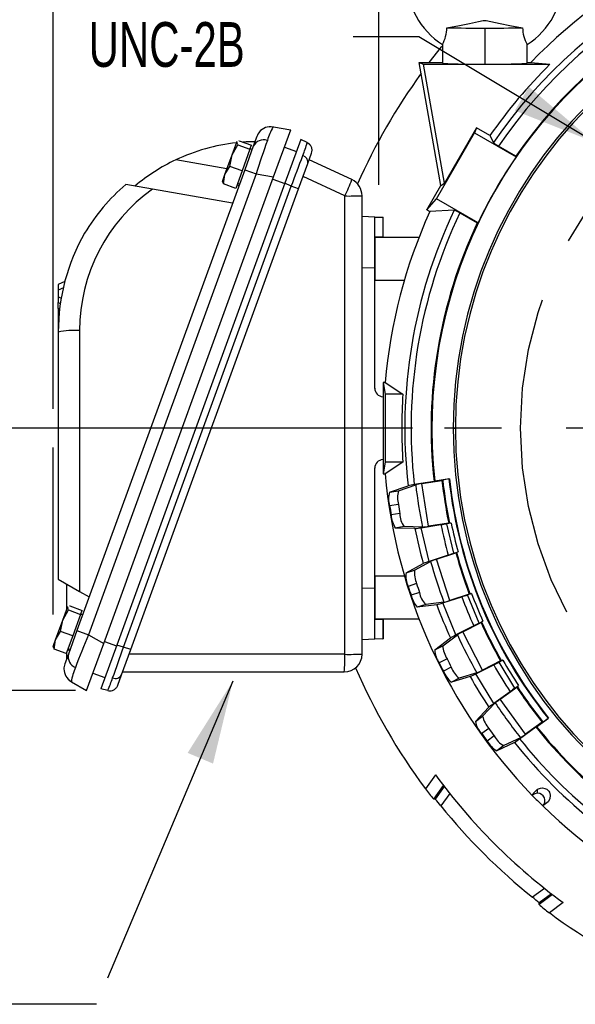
# Model space of a CAD drawing. Header units: inches. Extents: x 0 to 66, y 0 to 51.
# Tile 10 of 22: x 45.7 to 50.9, y 12.7 to 21.9. Entities that reach past the tile are written whole.
import ezdxf

# ---------------------------------------------------------------- set-up
doc = ezdxf.new("R2010")
doc.units = ezdxf.units.IN
doc.header["$LTSCALE"] = 6
doc.header["$MEASUREMENT"] = 0
doc.linetypes.add('CENTERX2', pattern=[0.8, 0.5, -0.1, 0.1, -0.1])
doc.layers.add('CENTER', color=40, linetype='CENTERX2')
doc.layers.add('DIMENSIONS', color=140, linetype='Continuous', lineweight=25)
doc.layers.add('TEXT', color=140, linetype='Continuous', lineweight=25)
doc.styles.add('SLDTEXTSTYLE0', font='TXT', dxfattribs={"width": 0.7})
doc.dimstyles.new('SLDDIMSTYLE0', dxfattribs={"dimtxt": 0.416667, "dimasz": 0.78, "dimexe": 0, "dimexo": 0.0625, "dimgap": 0.104167, "dimtad": 0, "dimtih": 1, "dimtoh": 1, "dimrnd": 1e-09, "dimzin": 12, "dimdsep": 46, "dimtxsty": 'SLDTEXTSTYLE0', "dimsah": 1, "dimcen": 0.09, "dimadec": 0, "dimazin": 3, "dimtfac": 1, "dimtofl": 0, "dimtmove": 0, "dimatfit": 3, "dimfxl": 0, "dimfrac": 2, "dimtolj": 1, "dimtzin": 12, "dimarcsym": 0})
doc.dimstyles.new('SLDDIMSTYLE3', dxfattribs={"dimtxt": 0.416667, "dimasz": 0.78, "dimexe": 0, "dimexo": 0.0625, "dimgap": 0.104167, "dimtad": 0, "dimtih": 1, "dimtoh": 1, "dimrnd": 1e-09, "dimzin": 12, "dimdsep": 46, "dimtxsty": 'SLDTEXTSTYLE0', "dimsah": 1, "dimcen": 0.09, "dimadec": 0, "dimazin": 3, "dimtfac": 1, "dimtmove": 0, "dimatfit": 0, "dimfxl": 0, "dimfrac": 2, "dimtolj": 1, "dimtzin": 12, "dimarcsym": 0})
doc.dimstyles.new('SLDDIMSTYLE4', dxfattribs={"dimtxt": 0.18, "dimasz": 0.78, "dimexe": 0, "dimexo": 0.0625, "dimgap": 0, "dimtad": 0, "dimtih": 1, "dimtoh": 1, "dimdec": 0, "dimrnd": 1e-09, "dimzin": 0, "dimdsep": 46, "dimtxsty": 'Standard', "dimsah": 1, "dimcen": 0.09, "dimadec": 0, "dimazin": 0, "dimtfac": 0.78, "dimtdec": 0, "dimtofl": 0, "dimtmove": 0, "dimatfit": 3, "dimfxl": 0, "dimfrac": 2, "dimtolj": 1, "dimtzin": 0, "dimarcsym": 0})
doc.dimstyles.new('SLDDIMSTYLE6', dxfattribs={"dimtxt": 0.416667, "dimasz": 0.78, "dimexe": 0, "dimexo": 0.0625, "dimgap": 0.104167, "dimtad": 0, "dimtih": 1, "dimtoh": 1, "dimrnd": 1e-09, "dimzin": 12, "dimdsep": 46, "dimtxsty": 'SLDTEXTSTYLE0', "dimsah": 1, "dimcen": 0.09, "dimadec": 0, "dimazin": 3, "dimtfac": 1, "dimtdec": 3, "dimtmove": 0, "dimatfit": 0, "dimfxl": 0, "dimfrac": 2, "dimtolj": 1, "dimtzin": 12, "dimarcsym": 0})
doc.dimstyles.new('SLDDIMSTYLE9', dxfattribs={"dimtxt": 0.416667, "dimasz": 0.78, "dimexe": 0, "dimexo": 0.0625, "dimgap": 0.104167, "dimtad": 0, "dimtih": 1, "dimtoh": 1, "dimrnd": 1e-09, "dimzin": 4, "dimdsep": 46, "dimtxsty": 'SLDTEXTSTYLE0', "dimsah": 1, "dimcen": 0, "dimadec": 0, "dimazin": 1, "dimtfac": 1, "dimtofl": 0, "dimtmove": 0, "dimatfit": 3, "dimfxl": 0, "dimfrac": 2, "dimtolj": 1, "dimtzin": 12, "dimarcsym": 0})

# ---------------------------------------------------------------- blocks, each defined once
blk = doc.blocks.new('_D_9')
at = {"layer": 'DIMENSIONS'}
for p, q in [((46.027, 18.2534), (46.027, 24.8742)), ((49.0568, 20.3364), (49.0568, 24.8742)), ((46.027, 24.1242), (44.527, 24.1242)), ((46.9227, 24.1234), (46.7827, 24.1234)), ((46.7827, 24.1234), (46.7827, 23.4607)), ((48.1611, 24.1234), (48.3011, 24.1234)), ((48.3011, 24.1234), (48.3011, 23.4607)), ((49.0568, 24.1242), (50.5568, 24.1242)), ((46.7827, 23.4607), (46.9227, 23.4607)), ((48.3011, 23.4607), (48.1611, 23.4607)), ((46.027, 16.3389), (46.027, 17.8934))]:
    blk.add_line(p, q, dxfattribs=at)
for points in [[(46.027, 24.1242), (45.247, 24.2442), (45.247, 24.0042)], [(49.0568, 24.1242), (49.8368, 24.0042), (49.8368, 24.2442)]]:
    blk.add_solid(points, dxfattribs=at)
at = {"layer": 'DIMENSIONS', "char_height": 0.41667, "attachment_point": 1, "style": 'SLDTEXTSTYLE0'}
for s, insert in [('3.03', (46.9227, 24.7538)), ('77.0', (46.9227, 23.9979))]:
    blk.add_mtext(s, dxfattribs=dict(at, insert=insert))
blk = doc.blocks.new('_D_12')
at = {"layer": 'DIMENSIONS'}
for p, q in [((44.8423, 18.0734), (44.8423, 19.5734)), ((49.3698, 18.0734), (44.0923, 18.0734)), ((44.223, 16.8516), (44.0831, 16.8516)), ((44.0831, 16.8516), (44.0831, 16.1889)), ((45.4615, 16.8516), (45.6014, 16.8516)), ((45.6014, 16.8516), (45.6014, 16.1889)), ((44.0831, 16.1889), (44.223, 16.1889)), ((45.6014, 16.1889), (45.4615, 16.1889)), ((46.2355, 15.6315), (44.0923, 15.6315)), ((44.8423, 15.6315), (44.8423, 14.1315))]:
    blk.add_line(p, q, dxfattribs=at)
for points in [[(44.8423, 18.0734), (44.9623, 18.8534), (44.7223, 18.8534)], [(44.8423, 15.6315), (44.7223, 14.8515), (44.9623, 14.8515)]]:
    blk.add_solid(points, dxfattribs=at)
at = {"layer": 'DIMENSIONS', "char_height": 0.41667, "attachment_point": 1, "style": 'SLDTEXTSTYLE0'}
for s, insert in [('2.44', (44.223, 17.482)), ('62.0', (44.223, 16.7261))]:
    blk.add_mtext(s, dxfattribs=dict(at, insert=insert))
blk = doc.blocks.new('_D_13')
at = {"layer": 'DIMENSIONS'}
for p, q in [((46.027, 18.2534), (46.027, 26.6206)), ((54.0002, 22.7037), (54.0002, 26.6206)), ((46.027, 25.8706), (48.6565, 25.8706)), ((49.2211, 25.8697), (49.0811, 25.8697)), ((49.0811, 25.8697), (49.0811, 25.2071)), ((50.8061, 25.8697), (50.9461, 25.8697)), ((50.9461, 25.8697), (50.9461, 25.2071)), ((54.0002, 25.8706), (51.3707, 25.8706)), ((49.0811, 25.2071), (49.2211, 25.2071)), ((50.9461, 25.2071), (50.8061, 25.2071)), ((46.027, 16.3389), (46.027, 17.8934))]:
    blk.add_line(p, q, dxfattribs=at)
for points in [[(46.027, 25.8706), (46.807, 25.7506), (46.807, 25.9906)], [(54.0002, 25.8706), (53.2202, 25.9906), (53.2202, 25.7506)]]:
    blk.add_solid(points, dxfattribs=at)
at = {"layer": 'DIMENSIONS', "char_height": 0.41667, "attachment_point": 1, "style": 'SLDTEXTSTYLE0'}
for s, insert in [('7.97', (49.3944, 26.5001)), ('202.5', (49.2211, 25.7442))]:
    blk.add_mtext(s, dxfattribs=dict(at, insert=insert))
blk = doc.blocks.new('_D_16')
at = {"layer": 'DIMENSIONS'}
for p, q in [((57.9671, 20.0872), (59.316, 20.7721)), ((59.316, 20.7721), (59.7374, 20.7721)), ((60.0173, 20.7721), (59.8773, 20.7721)), ((59.8773, 20.7721), (59.8773, 20.1094)), ((61.6024, 20.7721), (61.7424, 20.7721)), ((61.7424, 20.7721), (61.7424, 20.1094)), ((59.8773, 20.1094), (60.0173, 20.1094)), ((61.7424, 20.1094), (61.6024, 20.1094))]:
    blk.add_line(p, q, dxfattribs=at)
blk.add_solid([(57.9671, 20.0872), (58.7169, 20.3333), (58.6082, 20.5473)], dxfattribs=at)
at = {"layer": 'DIMENSIONS', "char_height": 0.41667, "attachment_point": 1, "style": 'SLDTEXTSTYLE0'}
for s, insert in [('%%c', (59.8759, 21.4025)), ('8.90', (60.5054, 21.4025)), ('226.0', (60.0173, 20.6466))]:
    blk.add_mtext(s, dxfattribs=dict(at, insert=insert))
blk = doc.blocks.new('SW_NOTE_0_10')
at = {"layer": 'TEXT', "color": 0, "linetype": 'CENTERX2', "lineweight": 18, "char_height": 0.41667, "attachment_point": 1, "style": 'SLDTEXTSTYLE0'}
for s, insert in [('4X', (-2.4598, 1.4418)), ('1/2-13', (-2.4598, 0.7889)), ('UNC-2B', (-2.4598, 0.136))]:
    blk.add_mtext(s, dxfattribs=dict(at, insert=insert))
blk = doc.blocks.new('SW_CENTERMARKSYMBOL_4')
at = {"layer": 'CENTER', "color": 0}
for p, q in [((0, 0.2), (0, 4.3303)), ((0, 0), (0, 0.1)), ((-0.2, 0), (-4.3303, 0)), ((0, 0), (-0.1, 0)), ((0, 0), (0, -0.1)), ((0, 0), (0.1, 0)), ((0.2, 0), (4.3303, 0)), ((0, -0.2), (0, -4.3303))]:
    blk.add_line(p, q, dxfattribs=at)

msp = doc.modelspace()

# ---------------------------------------------------------------- linework, layer by layer
for p, q in [((50.0435, 21.7958), (50.0435, 21.4612)), ((49.6498, 21.6427), (49.6498, 21.4681)), ((50.4372, 21.4681), (50.4372, 21.6427)), ((49.4347, 21.4764), (49.6498, 21.4764)), ((49.4347, 21.4764), (49.4726, 21.4592)), ((49.6363, 20.3326), (49.4347, 21.4764)), ((49.4726, 21.4592), (50.6498, 21.4592)), ((49.6677, 20.3526), (49.4726, 21.4592)), ((50.4372, 21.4764), (50.4724, 21.4764)), ((50.4724, 21.4764), (50.6498, 21.4592)), ((48.0766, 20.8767), (48.0731, 20.8728)), ((48.0766, 20.8767), (48.2384, 20.8482)), ((48.0792, 20.411), (48.2384, 20.8482)), ((49.5951, 20.2074), (49.9495, 20.8212)), ((49.9654, 20.8682), (49.6677, 20.3526)), ((49.9654, 20.8682), (49.9495, 20.8212)), ((49.9495, 20.8212), (50.3353, 20.5984)), ((50.0914, 20.7955), (49.9654, 20.8682)), ((47.6928, 20.6157), (47.7361, 20.7346)), ((47.6928, 20.6157), (47.7459, 20.71)), ((47.7361, 20.7346), (47.7432, 20.7384)), ((47.7361, 20.7346), (47.7371, 20.7374)), ((47.7459, 20.71), (47.7361, 20.7346)), ((47.7412, 20.7408), (47.7371, 20.7374)), ((47.7459, 20.71), (47.8589, 20.6689)), ((47.7553, 20.7449), (47.7594, 20.7471)), ((47.7594, 20.7471), (47.8724, 20.706)), ((47.8589, 20.6689), (47.8724, 20.706)), ((47.9232, 20.7882), (47.8904, 20.698)), ((48.3312, 20.758), (48.1837, 20.3526)), ((48.3912, 20.7301), (48.3312, 20.758)), ((50.0914, 20.7955), (50.1237, 20.7317)), ((47.6265, 20.4335), (47.6928, 20.6157)), ((47.6728, 20.5093), (47.6928, 20.6157)), ((47.8589, 20.6689), (47.7858, 20.4682)), ((47.8904, 20.698), (47.8105, 20.4785)), ((47.8784, 20.665), (47.8599, 20.6717)), ((48.1799, 20.6877), (48.2909, 20.6473)), ((48.3966, 20.5348), (48.4319, 20.6318)), ((50.3337, 20.6053), (50.172, 20.6987)), ((47.6452, 20.4848), (47.1686, 20.5688)), ((48.3112, 20.3001), (48.3966, 20.5348)), ((48.8063, 20.3856), (48.4096, 20.5706)), ((50.3353, 20.5984), (50.3337, 20.6053)), ((47.8105, 20.4785), (46.2497, 16.1901)), ((47.9175, 20.4395), (46.3567, 16.1511)), ((47.6066, 20.3786), (47.6265, 20.4335)), ((47.6133, 20.3457), (47.6265, 20.4335)), ((47.6265, 20.4335), (47.6728, 20.5093)), ((47.7858, 20.4682), (47.6728, 20.5093)), ((47.7858, 20.4682), (47.7262, 20.3045)), ((47.8105, 20.4785), (47.9175, 20.4395)), ((47.9175, 20.4395), (48.0792, 20.411)), ((46.4989, 16.069), (48.0792, 20.411)), ((48.1837, 20.3526), (46.6191, 16.054)), ((46.9523, 20.2968), (46.7049, 20.3404)), ((47.6025, 20.3674), (47.6066, 20.3786)), ((47.6025, 20.3674), (47.6034, 20.3622)), ((47.6065, 20.3628), (47.6133, 20.3457)), ((47.6066, 20.3786), (47.6133, 20.3457)), ((47.7262, 20.3045), (47.6133, 20.3457)), ((47.7387, 20.3388), (47.7572, 20.332)), ((47.7609, 20.3421), (47.7424, 20.3488)), ((48.0722, 20.3917), (48.1832, 20.3513)), ((48.2436, 20.3247), (48.1837, 20.3526)), ((48.7418, 20.2338), (48.353, 20.4151)), ((49.6363, 20.3326), (49.6677, 20.3526)), ((46.683, 16.0369), (48.2436, 20.3247)), ((46.7506, 16.0123), (48.3112, 20.3001)), ((47.6966, 20.1656), (46.9523, 20.2968)), ((48.3112, 20.3001), (48.2436, 20.3247)), ((49.5044, 20.1041), (49.6363, 20.3326)), ((48.7418, 15.969), (48.7418, 20.2338)), ((48.9017, 15.971), (48.9017, 20.2358)), ((49.5044, 20.1041), (49.5951, 20.2074)), ((49.9809, 19.9847), (49.5951, 20.2074)), ((49.5044, 20.1041), (49.5319, 20.0883)), ((49.7597, 20.1013), (49.5319, 20.0883)), ((49.8125, 20.076), (49.9742, 19.9826)), ((49.0198, 20.0377), (48.9017, 20.0419)), ((49.0198, 19.5616), (49.0198, 20.0377)), ((49.0198, 20.0377), (49.0958, 20.0351)), ((49.0958, 20.0351), (49.0958, 19.8538)), ((49.0986, 20.035), (49.0958, 20.0351)), ((49.0986, 19.8538), (49.0986, 20.035)), ((49.9742, 19.9826), (49.9809, 19.9847)), ((49.0958, 19.8538), (49.0198, 19.8511)), ((49.0199, 19.8477), (49.0198, 19.8477)), ((49.431, 19.8477), (49.0199, 19.8477)), ((49.0199, 19.8477), (49.0199, 19.4513)), ((49.0986, 19.8538), (49.0958, 19.8538)), ((49.0198, 19.5616), (48.9017, 19.5658)), ((49.0198, 18.4447), (49.0198, 19.5616)), ((46.1374, 19.4386), (46.0761, 19.41)), ((49.0198, 19.4513), (49.0199, 19.4513)), ((49.0199, 18.4413), (49.0199, 19.4513)), ((49.0199, 19.4513), (49.2963, 19.4513)), ((46.0761, 19.41), (46.0761, 19.3565)), ((46.1257, 19.3796), (46.0761, 19.3565)), ((46.0761, 19.3565), (46.0761, 19.2946)), ((46.0761, 19.2946), (46.0761, 19.2411)), ((46.1061, 19.2806), (46.0761, 19.2946)), ((46.0964, 19.2316), (46.0761, 19.2411)), ((46.0761, 19.1876), (46.0761, 19.2411)), ((46.0761, 19.1876), (46.0761, 18.9988)), ((46.0901, 19.1811), (46.0761, 19.1876)), ((46.0761, 18.9988), (46.0761, 18.9675)), ((46.0761, 18.9675), (46.0761, 16.6689)), ((46.2738, 18.9815), (46.2738, 16.5548)), ((49.0969, 18.498), (49.1183, 18.3907)), ((49.0969, 18.498), (49.0969, 17.6487)), ((49.117, 18.498), (49.0969, 18.498)), ((49.117, 18.498), (49.2816, 18.3907)), ((49.0958, 18.366), (49.0969, 18.3659)), ((49.1183, 18.3907), (49.1183, 17.756)), ((49.2816, 18.3907), (49.1183, 18.3907)), ((49.7502, 18.0734), (49.7698, 18.0734)), ((49.0969, 17.7808), (49.0958, 17.7807)), ((49.0198, 16.5851), (49.0198, 17.702)), ((49.0199, 16.6954), (49.0199, 17.7054)), ((49.1183, 17.756), (49.0969, 17.6487)), ((49.2816, 17.756), (49.117, 17.6487)), ((49.2816, 17.756), (49.1183, 17.756)), ((49.0969, 17.6487), (49.117, 17.6487)), ((49.7148, 17.6023), (49.5787, 17.5808)), ((49.6451, 17.5871), (49.6521, 17.5904)), ((49.7101, 17.6011), (49.7142, 17.6017)), ((49.7148, 17.6023), (49.7142, 17.6017)), ((49.1587, 17.4773), (49.3303, 17.538)), ((49.2398, 17.4902), (49.4007, 17.5471)), ((49.5721, 17.5776), (49.388, 17.5485)), ((49.4584, 17.5575), (49.6451, 17.5871)), ((49.5213, 17.1604), (49.4584, 17.5575)), ((49.5787, 17.5808), (49.5721, 17.5776)), ((49.1587, 17.4773), (49.2398, 17.4902)), ((49.2397, 17.3626), (49.1587, 17.3498)), ((49.2531, 17.2782), (49.1721, 17.2654)), ((49.2926, 17.157), (49.2115, 17.1441)), ((49.3935, 17.1395), (49.2115, 17.1441)), ((49.4632, 17.1526), (49.2926, 17.157)), ((49.4515, 17.1473), (49.6356, 17.1765)), ((49.5269, 16.8334), (49.4515, 17.1473)), ((49.708, 17.19), (49.5213, 17.1604)), ((49.7305, 17.1904), (49.6909, 17.1842)), ((49.7569, 16.9093), (49.6909, 17.1842)), ((49.7157, 17.189), (49.708, 17.19)), ((49.7042, 16.891), (49.5269, 16.8334)), ((49.595, 16.8534), (49.7748, 16.9118)), ((49.7569, 16.9093), (49.795, 16.9216)), ((49.7748, 16.9118), (49.7812, 16.9162)), ((49.3116, 16.7273), (49.4716, 16.8141)), ((49.3896, 16.7527), (49.5397, 16.834)), ((49.7192, 16.471), (49.595, 16.8534)), ((49.0199, 16.6954), (49.0198, 16.6954)), ((49.0199, 16.6954), (49.0199, 16.299)), ((49.2963, 16.6954), (49.0199, 16.6954)), ((49.3116, 16.7273), (49.3896, 16.7527)), ((46.0761, 16.6689), (46.2738, 16.5548)), ((46.1548, 16.39), (46.1548, 16.6233)), ((49.0198, 16.5851), (48.9017, 16.5809)), ((49.0198, 16.109), (49.0198, 16.5851)), ((49.4095, 16.6267), (49.3315, 16.6013)), ((46.2738, 16.5548), (46.3635, 16.503)), ((49.4359, 16.5454), (49.3579, 16.5201)), ((49.6524, 16.4471), (49.8297, 16.5047)), ((49.899, 16.5294), (49.7192, 16.471)), ((49.9212, 16.5334), (49.8831, 16.521)), ((49.9913, 16.2598), (49.8831, 16.521)), ((49.9068, 16.5297), (49.899, 16.5294)), ((46.1174, 16.2872), (46.1607, 16.4061)), ((46.1607, 16.4061), (46.1677, 16.4099)), ((46.1607, 16.4061), (46.1617, 16.4089)), ((46.1704, 16.3815), (46.1607, 16.4061)), ((46.1657, 16.4123), (46.1617, 16.4089)), ((46.1799, 16.4164), (46.1839, 16.4186)), ((46.1839, 16.4186), (46.2969, 16.3775)), ((49.4939, 16.4318), (49.4158, 16.4065)), ((49.5963, 16.4303), (49.4158, 16.4065)), ((49.6631, 16.4542), (49.4939, 16.4318)), ((49.7759, 16.1489), (49.6524, 16.4471)), ((46.1174, 16.2872), (46.1704, 16.3815)), ((46.1704, 16.3815), (46.2834, 16.3404)), ((46.2834, 16.3404), (46.2104, 16.1397)), ((46.2834, 16.3404), (46.2969, 16.3775)), ((46.3029, 16.3365), (46.2844, 16.3432)), ((46.0511, 16.105), (46.1174, 16.2872)), ((46.0974, 16.1808), (46.1174, 16.2872)), ((49.0198, 16.299), (49.0199, 16.299)), ((49.0198, 16.2956), (49.0958, 16.293)), ((49.0199, 16.299), (49.431, 16.299)), ((49.0958, 16.293), (49.0958, 16.1116)), ((49.0958, 16.293), (49.0986, 16.2929)), ((49.0986, 16.2929), (49.0986, 16.1117)), ((49.942, 16.2336), (49.7759, 16.1489)), ((49.8401, 16.1793), (50.0085, 16.2651)), ((49.9913, 16.2598), (50.027, 16.278)), ((50.0085, 16.2651), (50.0141, 16.2704)), ((46.0511, 16.105), (46.0974, 16.1808)), ((46.2104, 16.1397), (46.0974, 16.1808)), ((46.2104, 16.1397), (46.1508, 15.976)), ((46.2497, 16.1901), (46.1697, 15.9705)), ((46.2497, 16.1901), (46.3567, 16.1511)), ((46.3567, 16.1511), (46.4989, 16.069)), ((49.653, 16.0477), (49.7885, 16.1515)), ((50.0226, 15.8211), (49.8401, 16.1793)), ((46.027, 16.0389), (46.0311, 16.0501)), ((46.027, 16.0389), (46.028, 16.0337)), ((46.031, 16.0342), (46.0378, 16.0172)), ((46.0311, 16.0501), (46.0511, 16.105)), ((46.0311, 16.0501), (46.0378, 16.0172)), ((46.0378, 16.0172), (46.0511, 16.105)), ((46.3397, 15.6318), (46.4989, 16.069)), ((46.6191, 16.054), (46.4715, 15.6486)), ((46.5059, 16.0883), (46.6169, 16.0479)), ((46.683, 16.0369), (46.6191, 16.054)), ((46.7506, 16.0123), (46.683, 16.0369)), ((49.0198, 16.109), (48.9017, 16.1048)), ((49.0958, 16.1116), (49.0198, 16.109)), ((49.0958, 16.1116), (49.0986, 16.1117)), ((49.5799, 16.0104), (49.7243, 16.1211)), ((49.5799, 16.0104), (49.653, 16.0477)), ((46.1508, 15.976), (46.0378, 16.0172)), ((46.1697, 15.9705), (46.1369, 15.8804)), ((46.1548, 15.9296), (46.1548, 15.9871)), ((46.1633, 16.0103), (46.1818, 16.0035)), ((46.1854, 16.0136), (46.1669, 16.0203)), ((46.6651, 15.7776), (46.7506, 16.0123)), ((48.7418, 15.969), (46.7348, 15.969)), ((49.6923, 15.9264), (49.6193, 15.8891)), ((49.7311, 15.8502), (49.6581, 15.813)), ((49.9603, 15.787), (50.1264, 15.8717)), ((50.191, 15.9069), (50.0226, 15.8211)), ((50.2123, 15.9143), (50.1766, 15.8961)), ((50.3243, 15.655), (50.1766, 15.8961)), ((50.1986, 15.9083), (50.191, 15.9069)), ((46.3982, 15.7924), (46.5092, 15.752)), ((46.6298, 15.6806), (46.6651, 15.7776)), ((46.6753, 15.8056), (48.7364, 15.8056)), ((49.9075, 15.7616), (49.733, 15.7098)), ((49.9698, 15.7957), (49.8062, 15.7471)), ((50.129, 15.5118), (49.9603, 15.787)), ((46.1975, 15.7139), (46.3397, 15.6318)), ((49.8062, 15.7471), (49.733, 15.7098)), ((50.3243, 15.655), (50.3567, 15.6786)), ((50.3405, 15.6629), (50.3452, 15.6691)), ((46.5355, 15.6315), (46.4715, 15.6486)), ((46.5355, 15.6315), (46.5375, 15.6353)), ((50.2798, 15.6214), (50.129, 15.5118)), ((50.1876, 15.5518), (50.3405, 15.6629)), ((50.0234, 15.3926), (50.141, 15.5163)), ((50.4239, 15.2266), (50.1876, 15.5518)), ((49.957, 15.3443), (50.0824, 15.4763)), ((49.957, 15.3443), (50.0234, 15.3926)), ((50.5768, 15.3377), (50.4239, 15.2266)), ((50.5254, 15.2952), (50.6369, 15.3762)), ((50.5841, 15.3403), (50.5768, 15.3377)), ((50.636, 15.3762), (50.6327, 15.3738)), ((50.636, 15.3762), (50.6369, 15.3762)), ((50.0812, 15.2789), (50.0149, 15.2307)), ((50.1315, 15.2098), (50.0651, 15.1616)), ((50.3677, 15.1832), (50.5185, 15.2928)), ((50.5185, 15.2928), (50.5254, 15.2952)), ((50.3195, 15.1499), (50.1553, 15.0714)), ((50.2217, 15.1197), (50.1553, 15.0714)), ((50.3757, 15.1932), (50.2217, 15.1197)), ((49.5857, 14.8466), (49.4919, 14.7176)), ((49.5685, 14.622), (49.6597, 14.7476)), ((49.667, 14.7381), (49.5828, 14.6223)), ((49.7175, 14.6736), (49.6348, 14.5599)), ((50.5342, 14.6763), (50.5342, 14.7133)), ((49.5828, 14.6223), (49.5685, 14.622)), ((50.6004, 13.7907), (50.4867, 13.708)), ((50.6744, 13.7329), (50.5488, 13.6417)), ((50.5488, 13.6417), (50.5491, 13.656)), ((50.6649, 13.7402), (50.5491, 13.656)), ((50.7734, 13.6589), (50.6444, 13.5651))]:
    msp.add_line(p, q)
at = {"color": 179, "linetype": 'Continuous', "lineweight": 18}
for p in [(49.0568, 20.0364), (49.0198, 20.0377)]:
    msp.add_line(p, (48.9017, 20.0419), dxfattribs=at)
at = {"flags": 128}
for points in [[(49.6912, 21.7996), (49.8099, 21.8212), (49.9001, 21.8397), (49.9856, 21.858), (50.0289, 21.8658), (50.0431, 21.8666), (50.0575, 21.8658), (50.1009, 21.8581), (50.1867, 21.8397), (50.2773, 21.8211), (50.3958, 21.7996)], [(49.5275, 21.4764), (49.6419, 21.6218), (49.6498, 21.6313)], [(48.0419, 20.8784), (48.0527, 20.8788), (48.0766, 20.8767)], [(48.4319, 20.6318), (48.4356, 20.6459), (48.4366, 20.66)], [(49.7305, 17.1904), (49.72, 17.1892), (49.7157, 17.189)], [(49.7812, 16.9162), (49.7858, 16.9182), (49.795, 16.9216)], [(49.9212, 16.5334), (49.911, 16.5305), (49.9068, 16.5297)], [(50.0141, 16.2704), (50.0184, 16.2732), (50.027, 16.278)], [(50.2123, 15.9143), (50.2027, 15.9098), (50.1986, 15.9083)], [(46.1699, 15.7349), (46.1778, 15.7277), (46.1975, 15.7139)], [(50.3452, 15.6691), (50.349, 15.6725), (50.3567, 15.6786)], [(46.5558, 15.6288), (46.5678, 15.6297), (46.5681, 15.6298)], [(50.4858, 14.6565), (50.4938, 14.6739), (50.5342, 14.7133)], [(50.5342, 14.7133), (50.5626, 14.7235), (50.5799, 14.7254), (50.6028, 14.7215), (50.6197, 14.7136), (50.6251, 14.7098), (50.6276, 14.7077), (50.6305, 14.705), (50.6331, 14.7024), (50.6355, 14.6996), (50.6386, 14.6955), (50.6443, 14.6861), (50.6516, 14.6592), (50.6477, 14.6234), (50.6337, 14.5973), (50.5833, 14.559)]]:
    msp.add_lwpolyline(points, dxfattribs=at)
for centre, radius, start, end in [((54.0002, 18.0734), 4.9016, 94.96981, 136.03108), ((54.0002, 18.0734), 4.7004, 90, 145.55923), ((54.0002, 18.0734), 4.6419, 90, 145.55823), ((54.0002, 18.0734), 4.4488, 353.64299, 186.35701), ((54.0002, 18.0734), 4.4557, 34.62779, 145.37221), ((54.0002, 18.0734), 4.25, 0, 180), ((54.0002, 18.0734), 4.2303, 0, 180), ((50.0433, 22.2554), 0.7282, 180.00146, 237.28544), ((50.0436, 22.2554), 0.7282, 302.71456, 359.99854), ((49.3347, 21.8097), 0.3566, 332.06866, 358.37595), ((50.0005, 34.1285), 12.3327, 268.56291, 270.19981), ((50.0865, 34.1285), 12.3327, 269.80019, 271.43709), ((50.7183, 21.8008), 0.3225, 180.20612, 209.34928), ((49.9451, 27.106), 5.6456, 267.00167, 270.99863), ((50.1419, 27.106), 5.6456, 269.00137, 272.99833), ((54.0002, 18.0734), 4.7632, 134.69806, 145.14578), ((54.0002, 18.0734), 5.6201, 144.01657, 156.15155), ((48.0527, 20.741), 0.1378, 139.53788, 160), ((48.0489, 20.7452), 0.1322, 79.14564, 140.96158), ((48.5076, 20.6144), 0.5056, 149.26227, 164.31463), ((47.9265, 18.9675), 1.7717, 96.23835, 115.32658), ((47.9265, 18.9675), 1.7717, 90.68423, 94.26431), ((47.9882, 20.6447), 0.1113, 72.89299, 151.40268), ((54.708, 18.3592), 7.102, 160.31842, 162.9673), ((47.2377, 21.0544), 1.1982, 338.24713, 344.2961), ((48.3624, 20.6593), 0.0742, 0.02962, 67.30717), ((48.3579, 20.6587), 0.0787, 40.39785, 65), ((50.2975, 20.9341), 0.2668, 229.34559, 241.93099), ((47.9265, 18.9675), 1.7717, 115.32658, 129.95027), ((29.1177, 27.6487), 20.4803, 339.04625, 339.89961), ((48.3306, 20.5464), 0.067, 350.01526, 72.66601), ((54.0002, 18.0734), 4.4505, 145.43355, 154.56645), ((47.8761, 18.9586), 1.8114, 130.28336, 149.15072), ((47.682, 20.7733), 1.1892, 333.02035, 340.97415), ((48.7364, 20.2358), 0.1654, 0, 65), ((47.8879, 18.9815), 1.6142, 125.42716, 180), ((48.7809, 23.5446), 3.3111, 269.32306, 272.09105), ((54.0002, 18.0734), 4.9016, 155.72769, 175.03019), ((54.0002, 18.0734), 4.7004, 154.44077, 186.53996), ((53.9998, 18.0734), 4.6416, 154.44063, 186.49364), ((49.6714, 19.8496), 0.2668, 58.06901, 70.65441), ((54.0002, 18.0734), 4.4557, 154.62779, 186.38764), ((47.9265, 18.9675), 1.8504, 150.18677, 180), ((46.2298, 18.201), 0.7817, 86.77739, 101.3418), ((49.0986, 18.4447), 0.0787, 180, 268), ((54.0002, 18.0734), 4.7292, 176.15253, 183.84747), ((54.0002, 18.0734), 4.25, 180, 0), ((54.0002, 18.0734), 4.2303, 180, 0), ((49.0986, 17.702), 0.0787, 92, 180), ((54.0002, 18.0734), 4.9016, 184.96981, 224.19463), ((49.8262, 16.8027), 0.8067, 98.27668, 102.4663), ((54.0002, 18.0734), 4.3748, 186.33752, 191.66248), ((53.9999, 18.0732), 4.3157, 186.28126, 218.71874), ((54.0002, 18.0734), 4.3118, 186.27982, 218.72018), ((54.0002, 18.0734), 4.3111, 186.27252, 218.72748), ((49.5198, 16.6594), 0.8988, 98.43309, 102.1699), ((49.5902, 16.6684), 0.8988, 98.4331, 102.16985), ((54.0002, 18.0734), 4.6294, 186.52777, 191.47223), ((54.0002, 18.0734), 4.3821, 186.37073, 191.62927), ((49.3579, 17.4135), 0.2092, 162.24157, 197.73553), ((49.5083, 17.4262), 0.276, 166.61229, 193.32333), ((54.0002, 18.0734), 4.8952, 188.4999, 189.5001), ((54.0002, 18.0734), 4.8132, 188.49138, 189.50862), ((49.4474, 17.2879), 0.2763, 184.66857, 211.35433), ((49.4621, 17.2792), 0.209, 180.27271, 215.79167), ((49.3022, 18.0336), 0.8988, 275.8301, 279.56691), ((54.0002, 18.0734), 4.7004, 191.46004, 195.53996), ((49.4109, 17.7581), 0.6078, 274.93504, 280.46201), ((49.511, 18.2719), 1.1025, 276.49135, 279.39114), ((54.0002, 18.0734), 4.4557, 191.61236, 195.38764), ((54.0002, 18.0734), 4.36, 191.68332, 195.31668), ((50.0577, 15.9532), 1.0023, 107.46383, 110.65369), ((54.0002, 18.0734), 4.3821, 195.37073, 200.62927), ((54.0002, 18.0734), 4.3748, 195.33752, 200.66248), ((49.7962, 15.9759), 0.8988, 107.43309, 111.1699), ((49.8643, 15.9959), 0.8988, 107.4331, 111.16985), ((54.0002, 18.0734), 4.6294, 195.52777, 200.47223), ((49.5183, 16.6954), 0.2092, 171.24157, 206.73553), ((49.6649, 16.7315), 0.276, 175.61229, 202.32333), ((54.0002, 18.0734), 4.8952, 197.4999, 198.5001), ((54.0002, 18.0734), 4.8132, 197.49138, 198.50862), ((49.6264, 16.5854), 0.2763, 193.66857, 220.35433), ((49.6422, 16.5791), 0.209, 189.27271, 224.79167), ((49.5352, 17.5672), 1.1025, 285.49135, 288.39114), ((54.0002, 18.0734), 4.4557, 200.61236, 204.38764), ((54.0002, 18.0734), 4.36, 200.68332, 204.31668), ((49.3662, 17.2992), 0.8988, 284.8301, 288.56691), ((54.0002, 18.0734), 4.7004, 200.46004, 204.53996), ((49.5167, 17.0441), 0.6078, 283.93504, 289.46201), ((50.4379, 15.3625), 1.0023, 116.46383, 119.65369), ((54.0002, 18.0734), 4.3821, 204.37073, 209.62927), ((54.0002, 18.0734), 4.3748, 204.33752, 209.66248), ((52.8956, 13.3799), 7.102, 157.0327, 159.68158), ((50.176, 15.3441), 0.8988, 116.43309, 120.1699), ((50.2402, 15.3745), 0.8988, 116.4331, 120.16985), ((54.0002, 18.0734), 4.6294, 204.52777, 209.47223), ((27.3239, 22.7203), 20.4803, 340.10039, 340.95375), ((49.9281, 16.0699), 0.276, 184.61229, 211.32333), ((46.2789, 15.9485), 0.1113, 168.59732, 247.10701), ((48.7364, 15.971), 0.1654, 270, 0), ((47.4975, 15.9285), 1.245, 354.33476, 1.86322), ((48.7809, 19.2798), 3.3111, 269.32306, 272.09105), ((49.789, 16.0113), 0.2092, 180.24157, 215.73553), ((46.2664, 15.8333), 0.1378, 160, 180.46212), ((54.0002, 18.0734), 4.8952, 206.4999, 207.5001), ((54.0002, 18.0734), 4.8132, 206.49138, 207.50862), ((49.9296, 15.9158), 0.209, 198.27271, 233.79167), ((49.6694, 16.875), 1.1025, 294.49135, 297.39114), ((54.0002, 18.0734), 4.4557, 209.61236, 213.38764), ((54.0002, 18.0734), 4.36, 209.68332, 213.31668), ((46.2608, 15.8326), 0.1322, 179.03842, 240.85436), ((46.63, 15.6608), 0.4357, 154.85425, 173.0009), ((46.6071, 15.8111), 0.067, 247.33399, 329.98474), ((54.0002, 18.0734), 5.6201, 203.37847, 216.6631), ((49.913, 15.9195), 0.2763, 202.66857, 229.35433), ((49.5444, 16.5838), 0.8988, 293.8301, 297.56691), ((54.0002, 18.0734), 4.7004, 209.46004, 213.53996), ((49.7329, 16.3554), 0.6078, 292.93504, 298.46201), ((45.2491, 16.1963), 1.4052, 336.47071, 341.45368), ((46.5558, 15.7076), 0.0787, 317.40216, 340), ((54.0002, 18.0734), 4.3748, 213.33752, 218.66248), ((46.5558, 15.7076), 0.0787, 255, 270), ((46.5589, 15.7042), 0.0742, 252.69283, 319.97038), ((50.9058, 14.8386), 1.0023, 125.46383, 128.65369), ((54.0002, 18.0734), 4.3821, 213.37073, 218.62927), ((50.6501, 14.7795), 0.8988, 125.43309, 129.1699), ((50.7087, 14.8195), 0.8988, 125.4331, 129.16985), ((54.0002, 18.0734), 4.6294, 213.52777, 218.47223), ((50.2917, 15.4575), 0.276, 193.61229, 220.32333), ((50.1635, 15.3779), 0.2092, 189.24157, 224.73553), ((50.2908, 15.8169), 0.5597, 301.60833, 307.6487), ((54.0002, 18.0734), 4.8952, 215.4999, 216.5001), ((54.0002, 18.0734), 4.8132, 215.49138, 216.50862), ((50.3173, 15.3056), 0.209, 207.27271, 242.79167), ((50.0542, 15.709), 0.6078, 301.93504, 307.46201), ((54.0002, 18.0734), 4.4557, 218.61236, 231.38764), ((54.0002, 18.0734), 4.4488, 218.64299, 231.35701), ((50.3002, 15.3066), 0.2763, 211.66857, 238.35433), ((49.8323, 15.9051), 0.8988, 302.8301, 306.56691), ((54.0002, 18.0734), 4.7004, 218.46004, 231.53996), ((53.9996, 18.0728), 4.6411, 218.50634, 231.49366), ((54.0002, 18.0734), 5.4681, 216.16515, 233.83485), ((50.1593, 15.1737), 0.8084, 214.35468, 223.03905), ((50.5342, 14.6074), 0.0689, 90, 134.59732), ((50.5342, 14.6074), 0.0689, 315.40268, 90), ((48.9701, 14.0583), 0.8328, 37.03744, 42.62517), ((54.0002, 18.0734), 4.9016, 224.19463, 225.80537), ((54.0002, 18.0734), 5.6036, 218.82894, 231.17106), ((54.0002, 18.0734), 4.9016, 225.80537, 264.27231), ((49.7467, 12.7575), 1.2046, 48.23766, 52.09972), ((51.1005, 14.2325), 0.8084, 226.96095, 235.64532), ((54.0002, 18.0734), 5.6201, 233.3369, 246.32739)]:
    msp.add_arc(centre, radius, start, end)
at = {"layer": 'CENTER'}
msp.add_circle((54.0002, 18.0734), 3.6239, dxfattribs=at)

# ---------------------------------------------------------------- block references
msp.add_blockref('SW_CENTERMARKSYMBOL_4', (54.0002, 18.0734), dxfattribs=at)
at = {"layer": 'TEXT', "linetype": 'CENTERX2', "lineweight": 18}
msp.add_blockref('SW_NOTE_0_10', (48.8184, 21.7156), dxfattribs=at)

# ---------------------------------------------------------------- dimensions: what is measured, and where the dimension line sits
at = {"layer": 'DIMENSIONS'}
for base, p1, p2, dimstyle, picture, middle in [((46.027, 25.8706), (54.0002, 22.4037), (46.027, 16.0389), 'SLDDIMSTYLE0', '_D_13', (50.0136, 25.8706)), ((49.0568, 24.1242), (46.027, 16.0389), (49.0568, 20.0364), 'SLDDIMSTYLE6', '_D_9', (47.5419, 24.1242))]:
    dim = msp.add_linear_dim(base=base, p1=p1, p2=p2, dimstyle=dimstyle, dxfattribs=at)
    dim.commit()
    dim.dimension.update_dxf_attribs({"geometry": picture, "text_midpoint": middle, "dimtype": 160})
dim = msp.add_diameter_dim_2p(p1=(50.0333, 16.0595), p2=(57.9671, 20.0872), dimstyle='SLDDIMSTYLE9', dxfattribs=at)
dim.commit()
dim.dimension.update_dxf_attribs({"geometry": '_D_16', "text_midpoint": (60.8098, 20.7721), "dimtype": 163})
dim = msp.add_linear_dim(base=(44.8423, 18.0734), p1=(46.5355, 15.6315), p2=(49.6698, 18.0734), angle=90, dimstyle='SLDDIMSTYLE3', dxfattribs=at)
dim.commit()
dim.dimension.update_dxf_attribs({"geometry": '_D_12', "text_midpoint": (44.8423, 16.8524), "dimtype": 160})

# ---------------------------------------------------------------- leaders
at = {"layer": 'TEXT', "linetype": 'CENTERX2', "lineweight": 18}
for points in [[(51.0579, 20.7366), (49.4291, 21.7156), (48.8184, 21.7156)], [(47.7007, 15.7207), (46.4312, 12.7124), (43.6893, 12.7124)]]:
    msp.add_leader(points, dimstyle='SLDDIMSTYLE4', dxfattribs=at)

doc.saveas('drawing.dxf')
